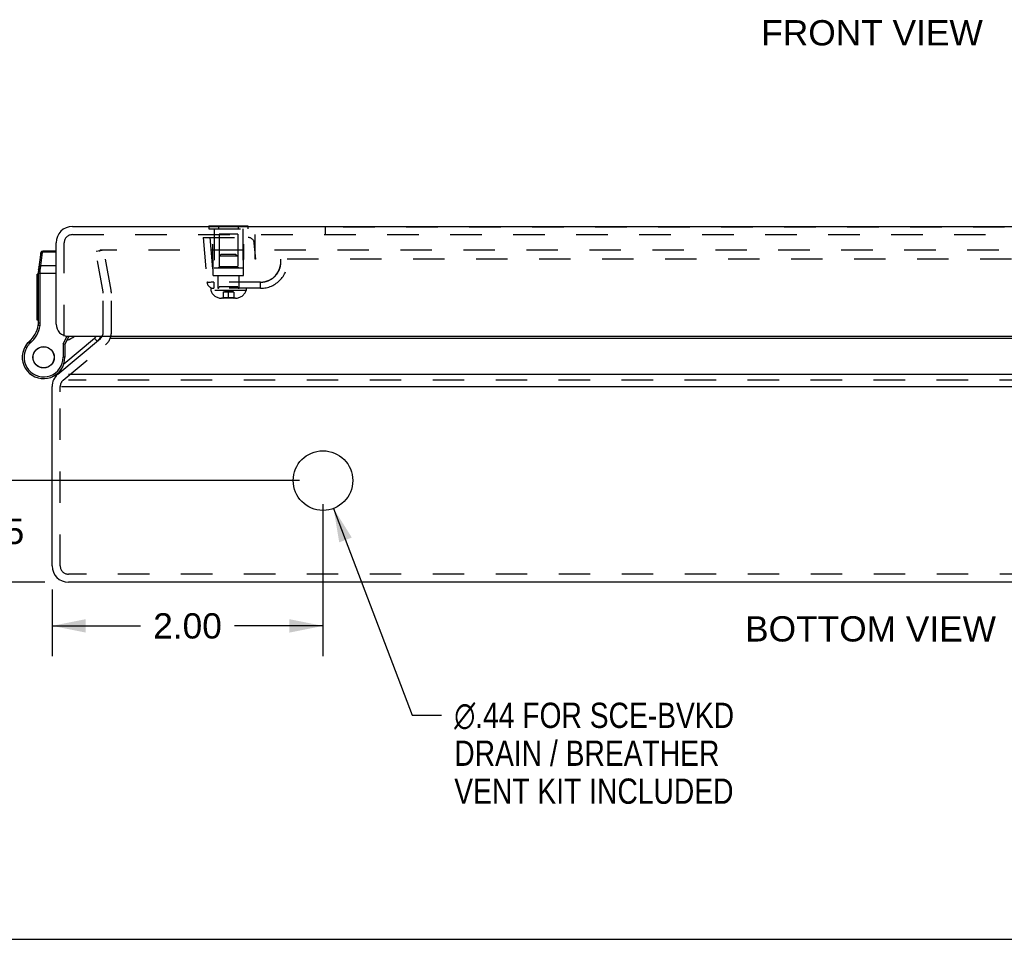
# Model space of a CAD drawing. Header units: inches. Extents: x 0 to 42.3, y 0 to 27.4.
# Tile 2 of 10: x 7.1 to 14.3, y 0 to 6.8. Entities that reach past the tile are written whole.
import ezdxf

# ---------------------------------------------------------------- set-up
doc = ezdxf.new("R2010")
doc.units = ezdxf.units.IN
doc.header["$LTSCALE"] = 2.325389
doc.header["$MEASUREMENT"] = 0
doc.linetypes.add('HIDDEN', pattern=[0.2, 0.1, -0.1])
doc.layers.get('0').update_dxf_attribs({"linetype": 'CONTINUOUS'})
for name, color, linetype in [('DEFAULT_2', 8, 'HIDDEN'), ('DIMENSIONS', 7, 'CONTINUOUS'), ('DOOR_ASSEMBLY', 7, 'CONTINUOUS')]:
    doc.layers.add(name, color=color, linetype=linetype)
doc.styles.get("Standard").update_dxf_attribs({"font": 'arial.ttf'})
doc.styles.add('TEXTSTYLE_1', font='gdt', dxfattribs={"width": 0.8})
doc.dimstyles.new('DIMSTYLE_1', dxfattribs={"dimtxt": 0.186528, "dimasz": 0.248705, "dimexe": 0.09, "dimexo": 0.07, "dimgap": 0.0375, "dimtad": 0, "dimtih": 1, "dimtoh": 1, "dimzin": 4, "dimdsep": 46, "dimtxsty": 'Standard', "dimblk": '_FILLED', "dimblk1": '_FILLED', "dimblk2": '_FILLED', "dimcen": 0.09, "dimazin": 1, "dimtfac": 1, "dimtdec": 3, "dimtofl": 0, "dimtmove": 0, "dimatfit": 3, "dimldrblk": '_FILLED', "dimfxl": 0, "dimtolj": 1, "dimtzin": 4, "dimarcsym": 0})
doc.dimstyles.new('DIMSTYLE_4', dxfattribs={"dimtxt": 0.186528, "dimasz": 0.248705, "dimexe": 0.09, "dimexo": 0.07, "dimgap": 0.09, "dimtad": 0, "dimtih": 1, "dimtoh": 1, "dimzin": 4, "dimdsep": 46, "dimtxsty": 'Standard', "dimblk": '_FILLED', "dimblk1": '_FILLED', "dimblk2": '_FILLED', "dimcen": 0.09, "dimazin": 1, "dimtfac": 1, "dimtdec": 3, "dimtofl": 0, "dimtmove": 0, "dimatfit": 1, "dimldrblk": '_FILLED', "dimfxl": 0, "dimtolj": 1, "dimtzin": 4, "dimarcsym": 0})

# ---------------------------------------------------------------- blocks, each defined once
blk = doc.blocks.new('_FILLED')
at = {"color": 0, "linetype": 'ByBlock'}
blk.add_solid([(0, 0), (-1, 0.2), (-1, -0.2)], dxfattribs=at)
blk = doc.blocks.new('*D18')
at = {"layer": 'DIMENSIONS', "color": 2, "linetype": 'Continuous'}
for p, q in [((9.383, 3.1803), (9.9636, 1.6532)), ((9.9636, 1.6532), (10.1812, 1.6532))]:
    blk.add_line(p, q, dxfattribs=at)
at = {"layer": 'DIMENSIONS', "color": 2, "linetype": 'Continuous', "xscale": 0.2487046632, "yscale": 0.2487046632, "zscale": 0.2487046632, "rotation": 110.8139945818}
blk.add_blockref('_FILLED', (9.383, 3.1803), dxfattribs=at)
at = {"layer": 'DIMENSIONS', "color": 2, "linetype": 'Continuous', "insert": (10.2744, 1.7465), "char_height": 0.186528, "width": 2.633357, "attachment_point": 1, "line_spacing_factor": 0.9, "style": 'TEXTSTYLE_1'}
blk.add_mtext('{\\fgdt;n}\\fArial;.44 FOR SCE-BVKD\\PDRAIN / BREATHER \\PVENT KIT INCLUDED', dxfattribs=at)
blk = doc.blocks.new('*D19')
at = {"layer": 'DIMENSIONS', "color": 2, "linetype": 'Continuous'}
for p, q in [((6.918, 3.386), (6.918, 3.8834)), ((9.1308, 3.386), (6.6942, 3.386)), ((7.2508, 2.636), (6.6942, 2.636)), ((6.918, 2.636), (6.918, 2.1386))]:
    blk.add_line(p, q, dxfattribs=at)
at = {"layer": 'DIMENSIONS', "color": 2, "linetype": 'Continuous', "xscale": 0.2487046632, "yscale": 0.2487046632, "zscale": 0.2487046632}
for p, rotation in [((6.918, 3.386), 270), ((6.918, 2.636), 90)]:
    blk.add_blockref('_FILLED', p, dxfattribs=dict(at, rotation=rotation))
at = {"layer": 'DIMENSIONS', "color": 2, "linetype": 'Continuous', "insert": (6.918, 3.1042), "char_height": 0.18653, "width": 0.361962, "attachment_point": 2, "line_spacing_factor": 0.9}
blk.add_mtext('.75', dxfattribs=at)
blk = doc.blocks.new('*D20')
at = {"layer": 'DIMENSIONS', "color": 2, "linetype": 'Continuous'}
for p, q in [((9.3049, 3.2119), (9.3049, 2.0897)), ((7.3049, 2.5819), (7.3049, 2.0897)), ((7.3049, 2.3135), (7.9582, 2.3135)), ((9.3049, 2.3135), (8.6516, 2.3135))]:
    blk.add_line(p, q, dxfattribs=at)
at = {"layer": 'DIMENSIONS', "color": 2, "linetype": 'Continuous', "xscale": 0.2487046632, "yscale": 0.2487046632, "zscale": 0.2487046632, "rotation": 180}
blk.add_blockref('_FILLED', (7.3049, 2.3135), dxfattribs=at)
at = {"layer": 'DIMENSIONS', "color": 2, "linetype": 'Continuous', "xscale": 0.2487046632, "yscale": 0.2487046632, "zscale": 0.2487046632}
blk.add_blockref('_FILLED', (9.3049, 2.3135), dxfattribs=at)
at = {"layer": 'DIMENSIONS', "color": 2, "linetype": 'Continuous', "insert": (8.3049, 2.4068), "char_height": 0.18653, "width": 0.506886, "attachment_point": 2, "line_spacing_factor": 0.9}
blk.add_mtext('2.00', dxfattribs=at)

msp = doc.modelspace()

# ---------------------------------------------------------------- linework, layer by layer
at = {"color": 3, "linetype": 'Continuous'}
for p, q in [((7.3477, 4.1719), (7.6611, 4.4349)), ((18.8754, 4.4349), (7.7344, 4.4349)), ((7.4258, 4.1719), (19.184, 4.1719)), ((7.3049, 2.756), (7.3049, 4.08)), ((7.3741, 4.08), (19.2356, 4.08)), ((19.1849, 2.636), (7.4249, 2.636))]:
    msp.add_line(p, q, dxfattribs=at)
at = {"color": 7, "linetype": 'Continuous'}
msp.add_line((0, 0), (42.2798, 0), dxfattribs=at)
at = {"color": 3, "linetype": 'Continuous'}
msp.add_circle((9.3049, 3.386), 0.22, dxfattribs=at)
for centre, radius, start, end in [((7.6225, 4.4808), 0.06, 310, 330.37755), ((7.4249, 4.08), 0.12, 130, 180), ((7.4249, 2.756), 0.12, 180, 270), ((7.5235, 2.7563), 0.1586, 180, 180.13366)]:
    msp.add_arc(centre, radius, start, end, dxfattribs=at)
at = {"layer": 'DEFAULT_2', "color": 8, "linetype": 'HIDDEN'}
for p, q in [((7.6884, 5.0873), (7.6293, 5.0769)), ((7.6816, 4.78), (7.6293, 5.0769)), ((18.9456, 5.0873), (7.6641, 5.0873)), ((7.7407, 4.7904), (7.6884, 5.0873)), ((7.6825, 4.4808), (7.6825, 4.7696)), ((7.7425, 4.4808), (7.7425, 4.7696)), ((7.3863, 4.126), (7.6997, 4.3889)), ((7.3649, 4.0401), (7.3649, 4.08)), ((19.184, 4.126), (7.4258, 4.126)), ((7.3649, 2.7563), (7.3649, 4.0401)), ((7.3649, 2.756), (7.3649, 2.7563)), ((19.1849, 2.696), (7.4249, 2.696))]:
    msp.add_line(p, q, dxfattribs=at)
for points in [[(7.6554, 5.0822), (7.6549, 5.0814), (7.6546, 5.0805), (7.6544, 5.0795), (7.6542, 5.0786), (7.6541, 5.0776), (7.6541, 5.0774)], [(7.6541, 5.0774), (7.6541, 5.0767), (7.6543, 5.0758)], [(7.6641, 5.0873), (7.6631, 5.0872), (7.6622, 5.0871), (7.6613, 5.0869), (7.6603, 5.0866), (7.6595, 5.0862), (7.6586, 5.0857), (7.6578, 5.0851), (7.6571, 5.0845), (7.6565, 5.0838), (7.6559, 5.083), (7.6554, 5.0822)]]:
    msp.add_lwpolyline(points, dxfattribs=at)
for centre, radius, start, end in [((7.6225, 4.7696), 0.06, 0, 10), ((7.6225, 4.7696), 0.12, 0, 10), ((7.6225, 4.4808), 0.06, 330.37755, 360), ((7.6225, 4.4808), 0.12, 310, 360), ((7.4249, 4.08), 0.06, 130, 180), ((7.4249, 2.756), 0.06, 180, 270)]:
    msp.add_arc(centre, radius, start, end, dxfattribs=at)
at = {"layer": 'DOOR_ASSEMBLY', "color": 3, "linetype": 'Continuous'}
for p, q in [((7.4543, 5.2612), (19.1543, 5.2612)), ((7.3343, 4.5412), (7.3343, 5.1412)), ((7.4243, 4.4512), (19.1843, 4.4512))]:
    msp.add_line(p, q, dxfattribs=at)
at = {"layer": 'DOOR_ASSEMBLY', "color": 7, "linetype": 'Continuous'}
for p, q in [((8.4624, 5.2662), (8.4624, 5.2612)), ((8.4624, 5.2662), (8.7511, 5.2662)), ((8.5346, 5.2662), (8.5346, 5.2612)), ((8.6789, 5.2662), (8.6789, 5.2612)), ((8.7511, 5.2662), (8.7511, 5.2612)), ((7.2228, 5.0683), (7.2055, 4.9451)), ((7.2208, 4.9718), (7.2349, 5.0729)), ((7.2349, 5.0729), (7.2356, 5.0795)), ((7.3343, 5.0729), (7.2349, 5.0729)), ((7.3343, 5.0795), (7.2356, 5.0795)), ((7.2177, 4.9429), (7.2178, 4.9441)), ((7.2178, 4.9441), (7.2179, 4.9453)), ((7.2179, 4.9453), (7.218, 4.9465)), ((7.218, 4.9465), (7.2181, 4.9476)), ((7.2181, 4.9476), (7.2182, 4.9488)), ((7.2182, 4.9488), (7.2183, 4.9499)), ((7.2183, 4.9499), (7.2208, 4.9718)), ((7.3343, 4.9718), (7.2208, 4.9718)), ((7.1943, 4.5703), (7.1943, 4.9107)), ((7.2043, 4.9107), (7.1943, 4.9107)), ((7.2043, 4.9105), (7.1943, 4.9105)), ((7.2043, 4.9021), (7.1943, 4.9021)), ((7.2043, 4.5513), (7.2043, 4.9278)), ((7.2043, 4.9159), (7.3343, 4.9159)), ((7.2135, 4.9308), (7.2139, 4.9308)), ((7.2139, 4.9308), (7.2143, 4.9308)), ((7.2143, 4.9308), (7.2147, 4.9309)), ((7.2147, 4.9309), (7.2152, 4.9309)), ((7.2152, 4.9309), (7.2156, 4.9309)), ((7.2156, 4.9309), (7.216, 4.9309)), ((7.216, 4.9309), (7.2165, 4.9309)), ((7.2165, 4.9309), (7.2169, 4.9309)), ((7.2169, 4.9309), (7.2173, 4.9309)), ((7.2173, 4.9341), (7.2174, 4.9354)), ((7.2173, 4.9329), (7.2173, 4.9341)), ((7.2173, 4.9316), (7.2173, 4.9329)), ((7.2173, 4.5513), (7.2173, 4.9316)), ((7.2174, 4.9367), (7.2175, 4.9379)), ((7.2174, 4.9354), (7.2174, 4.9367)), ((7.2175, 4.9392), (7.2176, 4.9404)), ((7.2175, 4.9379), (7.2175, 4.9392)), ((7.2176, 4.9416), (7.2177, 4.9429)), ((7.2176, 4.9404), (7.2176, 4.9416)), ((7.2043, 4.8515), (7.1943, 4.8515)), ((7.2043, 4.8431), (7.1943, 4.8431)), ((7.2043, 4.8347), (7.1943, 4.8347)), ((7.2043, 4.7826), (7.1943, 4.7826)), ((7.2043, 4.7742), (7.1943, 4.7742)), ((7.2043, 4.7658), (7.1943, 4.7658)), ((7.2043, 4.7189), (7.1943, 4.7189)), ((7.2043, 4.7105), (7.1943, 4.7105)), ((7.2043, 4.7021), (7.1943, 4.7021)), ((7.2043, 4.6474), (7.1943, 4.6474)), ((7.2043, 4.639), (7.1943, 4.639)), ((7.2043, 4.6306), (7.1943, 4.6306)), ((7.2043, 4.5787), (7.1943, 4.5787)), ((7.2043, 4.5703), (7.1943, 4.5703)), ((7.2028, 4.532), (7.2157, 4.5301)), ((7.2043, 4.5513), (7.2173, 4.5513)), ((7.3865, 4.3942), (7.4164, 4.4516)), ((7.3921, 4.2483), (7.618, 4.4378)), ((7.3995, 4.391), (7.4308, 4.4512)), ((7.618, 4.4378), (7.6372, 4.4149)), ((7.106, 4.3754), (7.106, 4.3754)), ((7.106, 4.3754), (7.1172, 4.3688)), ((7.106, 4.3754), (7.1172, 4.3689)), ((7.1172, 4.3688), (7.1172, 4.3689)), ((7.1359, 4.4114), (7.1444, 4.4015)), ((7.3865, 4.3942), (7.3865, 4.296)), ((7.3995, 4.391), (7.3865, 4.3942)), ((7.3995, 4.391), (7.3995, 4.296)), ((7.3995, 4.296), (7.3865, 4.296)), ((7.2994, 4.1493), (7.2998, 4.1495)), ((7.3663, 4.1993), (7.3721, 4.1924))]:
    msp.add_line(p, q, dxfattribs=at)
at = {"layer": 'DOOR_ASSEMBLY', "color": 8, "linetype": 'HIDDEN'}
for p, q in [((8.4624, 5.2612), (8.4624, 5.2452)), ((8.4624, 5.2452), (8.7511, 5.2452)), ((8.5008, 5.2452), (8.5008, 4.9537)), ((8.5346, 5.2612), (8.5346, 5.2452)), ((8.6789, 5.2612), (8.6789, 5.2452)), ((8.7128, 5.2452), (8.7128, 4.9537)), ((8.7511, 5.2612), (8.7511, 5.2452)), ((9.3199, 5.2562), (9.3199, 5.2012)), ((16.6636, 5.2562), (9.3199, 5.2562)), ((7.4543, 5.2012), (19.1543, 5.2012)), ((8.4193, 5.1802), (8.4481, 4.8508)), ((8.4193, 5.1802), (8.7521, 5.1802)), ((8.4691, 5.1802), (8.4979, 4.8508)), ((8.4943, 4.8992), (8.4918, 5.1802)), ((8.5378, 5.2037), (8.5378, 4.8152)), ((8.6758, 5.2037), (8.5378, 5.2037)), ((8.6758, 5.2037), (8.6758, 4.8152)), ((8.7193, 4.8992), (8.7217, 5.1802)), ((8.8043, 5.0202), (8.8043, 5.2012)), ((7.3943, 4.4512), (7.3943, 5.1412)), ((8.8083, 5.0202), (8.7979, 5.1382)), ((8.5516, 5.0552), (8.5378, 5.0414)), ((8.6758, 5.0414), (8.5378, 5.0414)), ((8.662, 5.0552), (8.5516, 5.0552)), ((8.662, 5.0552), (8.6758, 5.0414)), ((17.1793, 5.0202), (8.8043, 5.0202)), ((8.7128, 4.9537), (8.5008, 4.9537)), ((8.5378, 4.9637), (8.5278, 4.9537)), ((8.6758, 4.9637), (8.5378, 4.9637)), ((8.6758, 4.9637), (8.6858, 4.9537)), ((8.9941, 5.0075), (8.9941, 5.0078)), ((8.9941, 5.0069), (8.9941, 5.0075)), ((8.9941, 5.0075), (8.9941, 5.0075)), ((8.9941, 5.0074), (8.9941, 5.0074)), ((8.9942, 5.0063), (8.9941, 5.0069)), ((8.4943, 4.8992), (8.7193, 4.8992)), ((8.5288, 4.8992), (8.5288, 4.8052)), ((8.6848, 4.8992), (8.6848, 4.8052)), ((8.9203, 4.8715), (8.921, 4.872)), ((8.4481, 4.8508), (8.4486, 4.8503)), ((8.4758, 4.8052), (8.4758, 4.7902)), ((8.8443, 4.8052), (8.4758, 4.8052)), ((8.4979, 4.8508), (8.4979, 4.8052)), ((8.8443, 4.8508), (8.4979, 4.8508)), ((8.6758, 4.8152), (8.5378, 4.8152)), ((8.7378, 4.8052), (8.7378, 4.7902)), ((8.8443, 4.8052), (8.8443, 4.8508)), ((8.8443, 4.8052), (8.8443, 4.8183)), ((8.9156, 4.8689), (8.9164, 4.8693)), ((8.7378, 4.7902), (8.4758, 4.7902)), ((8.6582, 4.7322), (8.5554, 4.7322)), ((8.5672, 4.7762), (8.5672, 4.7346)), ((8.6463, 4.7762), (8.5672, 4.7762)), ((8.6463, 4.7346), (8.5672, 4.7346)), ((8.6068, 4.7322), (8.6068, 4.785)), ((8.6463, 4.7762), (8.6463, 4.7346))]:
    msp.add_line(p, q, dxfattribs=at)
at = {"layer": 'DOOR_ASSEMBLY', "color": 7, "linetype": 'Continuous'}
for points in [[(7.222, 5.0631), (7.2221, 5.0633), (7.2221, 5.0635), (7.2221, 5.0636), (7.2222, 5.0638), (7.2222, 5.064), (7.2223, 5.0642), (7.2223, 5.0644), (7.2224, 5.0646), (7.2224, 5.0648), (7.2225, 5.065), (7.2225, 5.0652), (7.2226, 5.0653), (7.2227, 5.0655), (7.2228, 5.0657), (7.2228, 5.0659), (7.2229, 5.0661), (7.223, 5.0662), (7.2231, 5.0664), (7.2232, 5.0666), (7.2233, 5.0668), (7.2234, 5.0669), (7.2235, 5.0671), (7.2236, 5.0673), (7.2237, 5.0674), (7.2238, 5.0676), (7.2239, 5.0678), (7.224, 5.0679), (7.2242, 5.0681), (7.2243, 5.0682), (7.2244, 5.0684), (7.2245, 5.0686), (7.2247, 5.0687), (7.2248, 5.0689), (7.2249, 5.069), (7.2251, 5.0691), (7.2252, 5.0693), (7.2254, 5.0694), (7.2255, 5.0696), (7.2257, 5.0697), (7.2258, 5.0698), (7.226, 5.07), (7.2261, 5.0701), (7.2263, 5.0702), (7.2265, 5.0704), (7.2266, 5.0705), (7.2268, 5.0706), (7.227, 5.0707), (7.2272, 5.0708), (7.2273, 5.0709), (7.2275, 5.071), (7.2277, 5.0711), (7.2279, 5.0712), (7.2281, 5.0713), (7.2282, 5.0714), (7.2284, 5.0715), (7.2286, 5.0716), (7.2288, 5.0717), (7.229, 5.0718), (7.2292, 5.0719), (7.2294, 5.072), (7.2296, 5.072), (7.2298, 5.0721), (7.23, 5.0722), (7.2302, 5.0722), (7.2304, 5.0723), (7.2306, 5.0724), (7.2308, 5.0724), (7.231, 5.0725), (7.2312, 5.0725), (7.2314, 5.0726), (7.2317, 5.0726), (7.2319, 5.0727), (7.2321, 5.0727), (7.2323, 5.0727), (7.2325, 5.0728), (7.2327, 5.0728), (7.2329, 5.0728), (7.2332, 5.0728), (7.2334, 5.0729), (7.2336, 5.0729), (7.2338, 5.0729), (7.234, 5.0729), (7.2342, 5.0729), (7.2345, 5.0729), (7.2347, 5.0729), (7.2349, 5.0729)], [(7.2055, 4.9451), (7.2055, 4.9452), (7.2056, 4.9453), (7.2056, 4.9455), (7.2056, 4.9456), (7.2057, 4.9457), (7.2057, 4.9458), (7.2057, 4.9459), (7.2058, 4.946), (7.2058, 4.9461), (7.2059, 4.9463), (7.2059, 4.9464), (7.206, 4.9465), (7.206, 4.9466), (7.2061, 4.9467), (7.2062, 4.9468), (7.2062, 4.9469), (7.2063, 4.947), (7.2064, 4.9471), (7.2065, 4.9472), (7.2066, 4.9473), (7.2066, 4.9474), (7.2067, 4.9475), (7.2068, 4.9476), (7.2069, 4.9477), (7.207, 4.9478), (7.2071, 4.9479), (7.2072, 4.948), (7.2073, 4.9481), (7.2074, 4.9482), (7.2076, 4.9483), (7.2077, 4.9484), (7.2078, 4.9485), (7.2079, 4.9485), (7.2081, 4.9486), (7.2082, 4.9487), (7.2083, 4.9488), (7.2084, 4.9489), (7.2086, 4.9489), (7.2087, 4.949), (7.2089, 4.9491), (7.209, 4.9492), (7.2092, 4.9492), (7.2093, 4.9493), (7.2095, 4.9494), (7.2096, 4.9494), (7.2098, 4.9495), (7.2099, 4.9496), (7.2101, 4.9496), (7.2103, 4.9497), (7.2104, 4.9498), (7.2106, 4.9498), (7.2108, 4.9499), (7.211, 4.9499), (7.2111, 4.95), (7.2113, 4.95), (7.2115, 4.9501), (7.2117, 4.9501), (7.2119, 4.9502), (7.212, 4.9502), (7.2122, 4.9502), (7.2124, 4.9503), (7.2126, 4.9503), (7.2128, 4.9503), (7.213, 4.9504), (7.2132, 4.9504), (7.2134, 4.9504), (7.2136, 4.9505), (7.2138, 4.9505), (7.214, 4.9505), (7.2142, 4.9505), (7.2144, 4.9505), (7.2146, 4.9506), (7.2148, 4.9506), (7.215, 4.9506), (7.2152, 4.9506), (7.2154, 4.9506), (7.2156, 4.9506), (7.2158, 4.9506), (7.2161, 4.9506), (7.2163, 4.9506), (7.2165, 4.9506), (7.2167, 4.9506), (7.2169, 4.9506), (7.2171, 4.9506), (7.2173, 4.9506), (7.2175, 4.9506), (7.2178, 4.9506), (7.218, 4.9506), (7.2182, 4.9505), (7.2184, 4.9505)], [(7.2079, 4.9619), (7.2079, 4.9621), (7.2079, 4.9623), (7.208, 4.9625), (7.208, 4.9627), (7.2081, 4.9629), (7.2081, 4.9631), (7.2082, 4.9633), (7.2082, 4.9635), (7.2083, 4.9637), (7.2083, 4.9638), (7.2084, 4.964), (7.2085, 4.9642), (7.2085, 4.9644), (7.2086, 4.9646), (7.2087, 4.9648), (7.2088, 4.9649), (7.2089, 4.9651), (7.2089, 4.9653), (7.209, 4.9655), (7.2091, 4.9656), (7.2092, 4.9658), (7.2093, 4.966), (7.2094, 4.9661), (7.2095, 4.9663), (7.2097, 4.9665), (7.2098, 4.9666), (7.2099, 4.9668), (7.21, 4.967), (7.2101, 4.9671), (7.2103, 4.9673), (7.2104, 4.9674), (7.2105, 4.9676), (7.2107, 4.9677), (7.2108, 4.9679), (7.2109, 4.968), (7.2111, 4.9682), (7.2112, 4.9683), (7.2114, 4.9684), (7.2115, 4.9686), (7.2117, 4.9687), (7.2118, 4.9688), (7.212, 4.969), (7.2122, 4.9691), (7.2123, 4.9692), (7.2125, 4.9693), (7.2127, 4.9695), (7.2128, 4.9696), (7.213, 4.9697), (7.2132, 4.9698), (7.2134, 4.9699), (7.2135, 4.97), (7.2137, 4.9701), (7.2139, 4.9702), (7.2141, 4.9703), (7.2143, 4.9704), (7.2145, 4.9705), (7.2147, 4.9706), (7.2149, 4.9707), (7.2151, 4.9708), (7.2153, 4.9708), (7.2155, 4.9709), (7.2157, 4.971), (7.2159, 4.971), (7.2161, 4.9711), (7.2163, 4.9712), (7.2165, 4.9712), (7.2167, 4.9713), (7.2169, 4.9714), (7.2171, 4.9714), (7.2173, 4.9714), (7.2175, 4.9715), (7.2177, 4.9715), (7.2179, 4.9716), (7.2182, 4.9716), (7.2184, 4.9716), (7.2186, 4.9717), (7.2188, 4.9717), (7.219, 4.9717), (7.2192, 4.9717), (7.2194, 4.9717), (7.2197, 4.9718), (7.2199, 4.9718), (7.2201, 4.9718), (7.2203, 4.9718), (7.2205, 4.9718), (7.2208, 4.9718)], [(7.2043, 4.9278), (7.2043, 4.9278), (7.2043, 4.9279), (7.2043, 4.928), (7.2043, 4.928), (7.2044, 4.9281), (7.2044, 4.9281), (7.2044, 4.9282), (7.2044, 4.9282), (7.2045, 4.9283), (7.2045, 4.9283), (7.2045, 4.9284), (7.2046, 4.9284), (7.2046, 4.9285), (7.2047, 4.9285), (7.2047, 4.9286), (7.2048, 4.9286), (7.2048, 4.9287), (7.2049, 4.9287), (7.205, 4.9288), (7.205, 4.9288), (7.2051, 4.9289), (7.2052, 4.9289), (7.2053, 4.929), (7.2054, 4.929), (7.2054, 4.9291), (7.2055, 4.9291), (7.2056, 4.9292), (7.2057, 4.9292), (7.2058, 4.9293), (7.2059, 4.9293), (7.206, 4.9293), (7.2061, 4.9294), (7.2062, 4.9294), (7.2064, 4.9295), (7.2065, 4.9295), (7.2066, 4.9296), (7.2067, 4.9296), (7.2069, 4.9297), (7.207, 4.9297), (7.2071, 4.9297), (7.2073, 4.9298), (7.2074, 4.9298), (7.2075, 4.9299), (7.2077, 4.9299), (7.2078, 4.9299), (7.208, 4.93), (7.2081, 4.93), (7.2083, 4.93), (7.2084, 4.9301), (7.2086, 4.9301), (7.2088, 4.9302), (7.2089, 4.9302), (7.2091, 4.9302), (7.2093, 4.9303), (7.2094, 4.9303), (7.2096, 4.9303), (7.2098, 4.9303), (7.21, 4.9304), (7.2101, 4.9304), (7.2103, 4.9304), (7.2105, 4.9305), (7.2107, 4.9305), (7.2109, 4.9305), (7.2111, 4.9305), (7.2113, 4.9306), (7.2115, 4.9306), (7.2117, 4.9306), (7.2118, 4.9306), (7.212, 4.9307), (7.2122, 4.9307), (7.2124, 4.9307), (7.2126, 4.9307), (7.2129, 4.9307), (7.2131, 4.9308), (7.2133, 4.9308), (7.2135, 4.9308)]]:
    msp.add_lwpolyline(points, dxfattribs=at)
at = {"layer": 'DOOR_ASSEMBLY', "color": 8, "linetype": 'HIDDEN'}
for points in [[(8.8443, 4.8508), (8.8769, 4.8546), (8.9066, 4.8644), (8.9337, 4.8805), (8.9569, 4.9017), (8.975, 4.9274), (8.9875, 4.9564), (8.9934, 4.9872), (8.993, 5.0202)], [(8.9941, 5.0078), (8.9941, 5.0078), (8.9941, 5.0083), (8.994, 5.0098), (8.9938, 5.0123), (8.9935, 5.0157), (8.993, 5.0202)], [(8.9328, 4.8797), (8.9336, 4.8803), (8.9348, 4.8812), (8.9361, 4.8822), (8.9373, 4.8832), (8.9386, 4.8842), (8.9398, 4.8852), (8.941, 4.8862), (8.9423, 4.8873), (8.9435, 4.8883), (8.9447, 4.8894), (8.9458, 4.8904), (8.947, 4.8915), (8.9482, 4.8926), (8.9493, 4.8937), (8.9504, 4.8949), (8.9516, 4.896), (8.9527, 4.8971), (8.9538, 4.8983), (8.9548, 4.8995), (8.9558, 4.9005), (8.957, 4.9019), (8.9587, 4.9039), (8.9606, 4.9061), (8.9624, 4.9084), (8.9642, 4.9107), (8.9659, 4.9131), (8.9676, 4.9155), (8.9694, 4.918), (8.971, 4.9206), (8.9727, 4.9233), (8.9743, 4.926), (8.9759, 4.9288), (8.9774, 4.9317), (8.9789, 4.9346), (8.9803, 4.9376), (8.9817, 4.9407), (8.983, 4.9439), (8.9843, 4.9471), (8.9855, 4.9504), (8.9867, 4.954), (8.9878, 4.9571), (8.9883, 4.9589), (8.9891, 4.9617)], [(8.9891, 4.9617), (8.9895, 4.9633), (8.9899, 4.9648), (8.9903, 4.9664), (8.9906, 4.9679), (8.991, 4.9695), (8.9913, 4.9711), (8.9916, 4.9726), (8.9919, 4.9742), (8.9922, 4.9758), (8.9924, 4.9773), (8.9927, 4.9789), (8.9929, 4.9805), (8.9931, 4.9821), (8.9933, 4.9836), (8.9935, 4.9852), (8.9936, 4.9869), (8.9938, 4.9884), (8.9938, 4.9892)], [(8.9938, 4.9892), (8.9939, 4.9904), (8.994, 4.9911), (8.994, 4.9918), (8.994, 4.9925), (8.9941, 4.9933), (8.9941, 4.994), (8.9941, 4.9948), (8.9942, 4.9956), (8.9942, 4.9964), (8.9942, 4.9972), (8.9942, 4.998), (8.9943, 4.9989), (8.9943, 4.9998), (8.9943, 5.0006), (8.9943, 5.0015), (8.9943, 5.0024), (8.9942, 5.0034), (8.9942, 5.0043), (8.9942, 5.0063)], [(8.9164, 4.8693), (8.9164, 4.8693), (8.9168, 4.8695), (8.9203, 4.8715)], [(8.921, 4.872), (8.9221, 4.8726), (8.9227, 4.873), (8.9234, 4.8734), (8.924, 4.8738), (8.9247, 4.8742), (8.9253, 4.8746), (8.926, 4.875), (8.9266, 4.8755), (8.9273, 4.8759), (8.928, 4.8764), (8.9287, 4.8768), (8.9293, 4.8773), (8.93, 4.8778), (8.9307, 4.8783), (8.9314, 4.8788), (8.9328, 4.8797)], [(8.4628, 4.8491), (8.4585, 4.8491), (8.4549, 4.8493), (8.452, 4.8495), (8.4499, 4.8499), (8.4486, 4.8503)], [(8.4979, 4.8508), (8.4914, 4.8503), (8.4851, 4.8499), (8.4789, 4.8495), (8.4731, 4.8493), (8.4677, 4.8491), (8.4628, 4.8491)], [(8.8443, 4.8508), (8.8456, 4.8508), (8.8469, 4.8509), (8.8483, 4.8509), (8.8497, 4.8509), (8.8512, 4.851), (8.8526, 4.8511), (8.8541, 4.8512), (8.8556, 4.8513), (8.8572, 4.8514), (8.8587, 4.8515), (8.8603, 4.8517), (8.862, 4.8519), (8.8636, 4.8521), (8.8653, 4.8523), (8.867, 4.8526), (8.8687, 4.8528), (8.8705, 4.8531), (8.8723, 4.8535), (8.874, 4.8538), (8.8759, 4.8542), (8.8782, 4.8547), (8.8805, 4.8553), (8.8827, 4.8558), (8.8848, 4.8564), (8.8868, 4.857), (8.8887, 4.8576), (8.8905, 4.8581), (8.8922, 4.8587), (8.8938, 4.8593), (8.8954, 4.8598), (8.8968, 4.8604), (8.8982, 4.8609), (8.8995, 4.8614), (8.9007, 4.8619), (8.9018, 4.8623), (8.9028, 4.8627), (8.9038, 4.8631), (8.9046, 4.8635), (8.905, 4.8637), (8.9061, 4.8642), (8.9097, 4.8659), (8.9133, 4.8677), (8.9146, 4.8683), (8.9151, 4.8686), (8.9156, 4.8689)], [(8.5672, 4.7762), (8.5694, 4.7771), (8.5716, 4.778), (8.5738, 4.7789), (8.576, 4.7797), (8.5782, 4.7804), (8.5804, 4.7811), (8.5826, 4.7817), (8.5848, 4.7823), (8.587, 4.7828), (8.5892, 4.7833), (8.5914, 4.7837), (8.5936, 4.784), (8.5958, 4.7843), (8.598, 4.7846), (8.6002, 4.7848), (8.6024, 4.7849), (8.6046, 4.785), (8.6068, 4.785)], [(8.6463, 4.7762), (8.6441, 4.7771), (8.6419, 4.778), (8.6397, 4.7789), (8.6375, 4.7797), (8.6353, 4.7804), (8.6331, 4.7811), (8.6309, 4.7817), (8.6287, 4.7823), (8.6265, 4.7828), (8.6243, 4.7833), (8.6222, 4.7837), (8.62, 4.784), (8.6178, 4.7843), (8.6156, 4.7846), (8.6134, 4.7848), (8.6112, 4.7849), (8.609, 4.785), (8.6068, 4.785)]]:
    msp.add_lwpolyline(points, dxfattribs=at)
at = {"layer": 'DOOR_ASSEMBLY', "color": 7, "linetype": 'Continuous'}
for radius in [0.079, 0.078]:
    msp.add_circle((7.242, 4.296), radius, dxfattribs=at)
at = {"layer": 'DOOR_ASSEMBLY', "color": 3, "linetype": 'Continuous'}
for centre, radius, start, end in [((7.4543, 5.1412), 0.12, 90, 180), ((7.4243, 4.5412), 0.09, 180, 270)]:
    msp.add_arc(centre, radius, start, end, dxfattribs=at)
at = {"layer": 'DOOR_ASSEMBLY', "color": 8, "linetype": 'HIDDEN'}
for centre, radius, start, end in [((7.4543, 5.1412), 0.06, 90, 180), ((8.7521, 5.1342), 0.046, 5, 90), ((8.8443, 5.0052), 0.2, 270, 4.30122), ((8.4979, 4.8552), 0.05, 185, 270), ((8.5278, 4.8152), 0.01, 270, 360), ((8.6858, 4.8152), 0.01, 180, 270), ((8.5554, 4.8158), 0.0836, 197.83232, 270), ((8.5648, 4.7346), 0.00237, 270, 360), ((8.6487, 4.7346), 0.00237, 180, 270), ((8.6582, 4.8158), 0.0836, 270, 342.16768)]:
    msp.add_arc(centre, radius, start, end, dxfattribs=at)
at = {"layer": 'DOOR_ASSEMBLY', "color": 7, "linetype": 'Continuous'}
for centre, radius, start, end in [((7.2356, 5.0665), 0.013, 90, 172.02427), ((7.3293, 4.9278), 0.125, 172.03825, 180), ((7.0052, 4.5628), 0.2, 310.79327, 351.15991), ((7.0052, 4.5628), 0.213, 310.79327, 351.15991), ((7.0793, 4.5513), 0.125, 351.15991, 360), ((7.0793, 4.5513), 0.138, 351.15991, 360), ((7.3424, 4.6182), 0.21, 290.29811, 307.31443), ((7.5569, 4.5106), 0.095, 310, 321.27437), ((7.5569, 4.5106), 0.125, 310, 331.61139), ((7.242, 4.296), 0.1575, 149.73501, 360), ((7.242, 4.296), 0.1445, 149.73501, 360), ((7.242, 4.296), 0.1575, 127.31101, 149.72135), ((7.2287, 4.3038), 0.1421, 130.79327, 149.73501), ((7.2287, 4.3038), 0.1291, 130.79327, 149.73501), ((7.205, 4.3916), 0.26, 291.378, 310)]:
    msp.add_arc(centre, radius, start, end, dxfattribs=at)

# ---------------------------------------------------------------- texts
at = {"layer": 'DIMENSIONS', "color": 2, "linetype": 'Continuous', "attachment_point": 2, "line_spacing_factor": 0.9}
for s, insert, char_height, width in [('FRONT VIEW', (13.3588, 6.7846), 0.18653, 1.632298), ('BOTTOM VIEW', (13.348, 2.3847), 0.186528, 1.848643)]:
    msp.add_mtext(s, dxfattribs=dict(at, insert=insert, char_height=char_height, width=width))

# ---------------------------------------------------------------- dimensions: what is measured, and where the dimension line sits
at = {"layer": 'DIMENSIONS', "color": 2, "linetype": 'Continuous'}
dim = msp.add_linear_dim(base=(6.918, 3.386), p1=(7.3208, 2.636), p2=(9.2008, 3.386), angle=90, dimstyle='DIMSTYLE_1', dxfattribs=at)
dim.commit()
dim.dimension.update_dxf_attribs({"geometry": '*D19', "text_midpoint": (6.9242, 3.0085), "dimtype": 160})
dim = msp.add_diameter_dim_2p(p1=(9.383, 3.1803), p2=(9.2267, 3.5916), text='%%c<> FOR SCE-BVKD\\PDRAIN / BREATHER \\PVENT KIT INCLUDED', dimstyle='DIMSTYLE_4', override={"dimpost": '<>'}, dxfattribs=at)
dim.commit()
dim.dimension.update_dxf_attribs({"geometry": '*D18', "text_midpoint": (11.5911, 1.3734), "dimtype": 163})
dim = msp.add_linear_dim(base=(9.3049, 2.3135), p1=(7.3049, 2.6519), p2=(9.3049, 3.2819), dimstyle='DIMSTYLE_1', dxfattribs=at)
dim.commit()
dim.dimension.update_dxf_attribs({"geometry": '*D20', "text_midpoint": (8.3025, 2.3125), "dimtype": 160})

doc.saveas('drawing.dxf')
